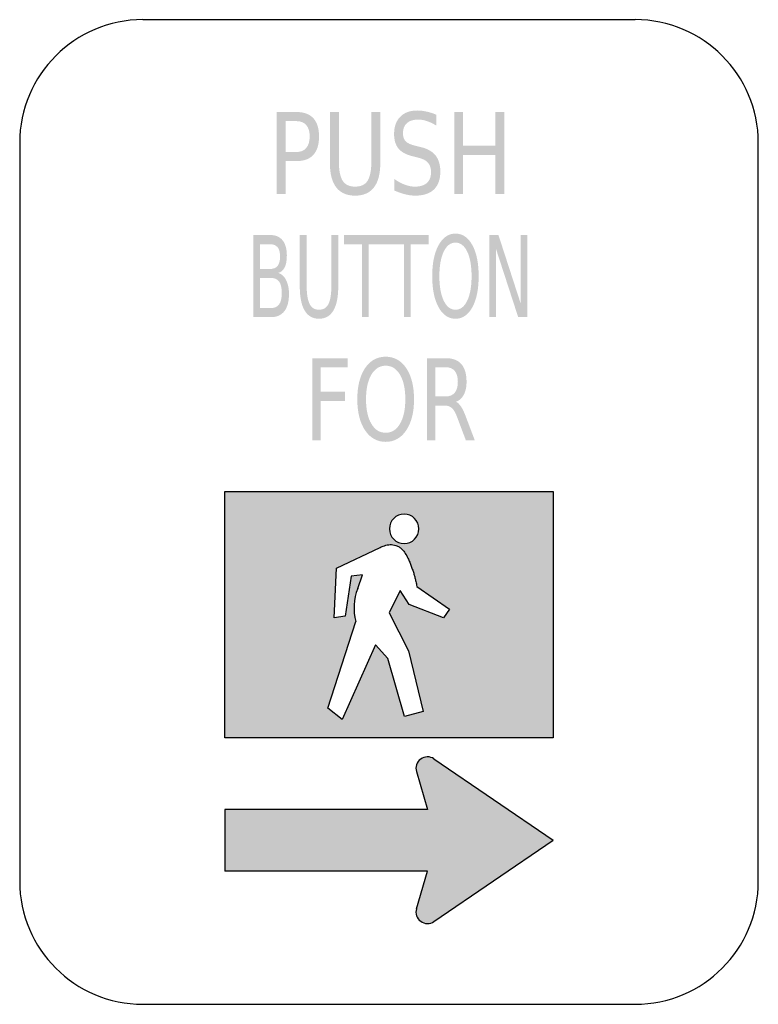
# Model space of a CAD drawing. Header units: inches. Extents: x -0.5 to 0.5, y -0.67 to 0.67.
import ezdxf

# ---------------------------------------------------------------- set-up
doc = ezdxf.new("R2010")
doc.units = ezdxf.units.IN
doc.header["$MEASUREMENT"] = 0

msp = doc.modelspace()

# ---------------------------------------------------------------- hatches: boundary and pattern name
h = msp.add_hatch(color=7)
edge = h.paths.add_edge_path()
edge.add_line((-0.1522, 0.5416), (-0.125, 0.5416))
edge.add_spline(control_points=[(-0.125, 0.5416), (-0.115, 0.5416), (-0.1075, 0.5388), (-0.1024, 0.5332), (-0.0973, 0.5276), (-0.0947, 0.5193), (-0.0947, 0.5084), (-0.0947, 0.4975), (-0.0973, 0.4892), (-0.1024, 0.4836), (-0.1075, 0.478), (-0.115, 0.4752), (-0.125, 0.4752)], knot_values=[0, 0, 0, 0, 1, 1, 1, 2, 2, 2, 3, 3, 3, 4, 4, 4, 4], degree=3, periodic=0)
edge.add_line((-0.125, 0.4752), (-0.1401, 0.4752))
edge.add_line((-0.1401, 0.4752), (-0.1401, 0.4305))
edge.add_line((-0.1401, 0.4305), (-0.1522, 0.4305))
edge.add_line((-0.1522, 0.4305), (-0.1522, 0.5416))
edge = h.paths.add_edge_path(flags=0)
edge.add_line((-0.1401, 0.5293), (-0.1401, 0.4875))
edge.add_line((-0.1401, 0.4875), (-0.125, 0.4875))
edge.add_spline(control_points=[(-0.125, 0.4875), (-0.1194, 0.4875), (-0.1151, 0.4893), (-0.112, 0.493), (-0.1089, 0.4966), (-0.1074, 0.5018), (-0.1074, 0.5084), (-0.1074, 0.5151), (-0.1089, 0.5202), (-0.112, 0.5239), (-0.1151, 0.5275), (-0.1194, 0.5293), (-0.125, 0.5293)], knot_values=[0, 0, 0, 0, 1, 1, 1, 2, 2, 2, 3, 3, 3, 4, 4, 4, 4], degree=3, periodic=0)
edge.add_line((-0.125, 0.5293), (-0.1401, 0.5293))
h = msp.add_hatch(color=7)
edge = h.paths.add_edge_path()
edge.add_line((-0.08, 0.5416), (-0.0678, 0.5416))
edge.add_line((-0.0678, 0.5416), (-0.0678, 0.4741))
edge.add_spline(control_points=[(-0.0678, 0.4741), (-0.0678, 0.4622), (-0.0661, 0.4537), (-0.0626, 0.4484), (-0.0592, 0.4432), (-0.0536, 0.4406), (-0.0459, 0.4406), (-0.0381, 0.4406), (-0.0325, 0.4432), (-0.0291, 0.4484), (-0.0257, 0.4537), (-0.0239, 0.4622), (-0.0239, 0.4741)], knot_values=[0, 0, 0, 0, 1, 1, 1, 2, 2, 2, 3, 3, 3, 4, 4, 4, 4], degree=3, periodic=0)
edge.add_line((-0.0239, 0.4741), (-0.0239, 0.5416))
edge.add_line((-0.0239, 0.5416), (-0.0118, 0.5416))
edge.add_line((-0.0118, 0.5416), (-0.0118, 0.4723))
edge.add_spline(control_points=[(-0.0118, 0.4723), (-0.0118, 0.4578), (-0.0147, 0.4469), (-0.0204, 0.4395), (-0.0262, 0.4321), (-0.0346, 0.4284), (-0.0459, 0.4284), (-0.0571, 0.4284), (-0.0656, 0.4321), (-0.0714, 0.4395), (-0.0771, 0.4469), (-0.08, 0.4578), (-0.08, 0.4723)], knot_values=[0, 0, 0, 0, 1, 1, 1, 2, 2, 2, 3, 3, 3, 4, 4, 4, 4], degree=3, periodic=0)
edge.add_line((-0.08, 0.4723), (-0.08, 0.5416))
h = msp.add_hatch(color=7)
edge = h.paths.add_edge_path()
edge.add_line((0.0641, 0.538), (0.0641, 0.5233))
edge.add_spline(control_points=[(0.0641, 0.5233), (0.0595, 0.5261), (0.0552, 0.5281), (0.0512, 0.5294), (0.0471, 0.5308), (0.0432, 0.5314), (0.0395, 0.5314), (0.0329, 0.5314), (0.0278, 0.5299), (0.0243, 0.5267), (0.0207, 0.5235), (0.0189, 0.519), (0.0189, 0.5131), (0.0189, 0.5082), (0.0201, 0.5045), (0.0225, 0.502), (0.0248, 0.4995), (0.0293, 0.4975), (0.0359, 0.4959)], knot_values=[0, 0, 0, 0, 1, 1, 1, 2, 2, 2, 3, 3, 3, 4, 4, 4, 5, 5, 5, 6, 6, 6, 6], degree=3, periodic=0)
edge.add_line((0.0359, 0.4959), (0.0432, 0.4941))
edge.add_spline(control_points=[(0.0432, 0.4941), (0.0522, 0.492), (0.0588, 0.4882), (0.0631, 0.4828), (0.0673, 0.4774), (0.0695, 0.4702), (0.0695, 0.4612), (0.0695, 0.4504), (0.0666, 0.4423), (0.0608, 0.4367), (0.055, 0.4312), (0.0466, 0.4284), (0.0354, 0.4284), (0.0312, 0.4284), (0.0267, 0.429), (0.0219, 0.4302), (0.0172, 0.4314), (0.0123, 0.4331), (0.0072, 0.4354)], knot_values=[0, 0, 0, 0, 1, 1, 1, 2, 2, 2, 3, 3, 3, 4, 4, 4, 5, 5, 5, 6, 6, 6, 6], degree=3, periodic=0)
edge.add_line((0.0072, 0.4354), (0.0072, 0.4509))
edge.add_spline(control_points=[(0.0072, 0.4509), (0.0121, 0.4475), (0.0169, 0.4449), (0.0216, 0.4432), (0.0262, 0.4414), (0.0309, 0.4406), (0.0354, 0.4406), (0.0423, 0.4406), (0.0476, 0.4423), (0.0513, 0.4456), (0.0551, 0.449), (0.0569, 0.4538), (0.0569, 0.4601), (0.0569, 0.4655), (0.0556, 0.4698), (0.0529, 0.4729), (0.0502, 0.476), (0.0458, 0.4783), (0.0396, 0.4798)], knot_values=[0, 0, 0, 0, 1, 1, 1, 2, 2, 2, 3, 3, 3, 4, 4, 4, 5, 5, 5, 6, 6, 6, 6], degree=3, periodic=0)
edge.add_line((0.0396, 0.4798), (0.0324, 0.4816))
edge.add_spline(control_points=[(0.0324, 0.4816), (0.0234, 0.4838), (0.0169, 0.4873), (0.0129, 0.4921), (0.0089, 0.4968), (0.0069, 0.5035), (0.0069, 0.5119), (0.0069, 0.5218), (0.0096, 0.5295), (0.0152, 0.5352), (0.0207, 0.5408), (0.0283, 0.5437), (0.0381, 0.5437), (0.0423, 0.5437), (0.0465, 0.5432), (0.0508, 0.5422), (0.0552, 0.5413), (0.0596, 0.5399), (0.0641, 0.538)], knot_values=[0, 0, 0, 0, 1, 1, 1, 2, 2, 2, 3, 3, 3, 4, 4, 4, 5, 5, 5, 6, 6, 6, 6], degree=3, periodic=0)
for points in [[(0.0883, 0.5416), (0.1003, 0.5416), (0.1003, 0.4961), (0.144, 0.4961), (0.144, 0.5416), (0.1561, 0.5416), (0.1561, 0.4305), (0.144, 0.4305), (0.144, 0.4834), (0.1003, 0.4834), (0.1003, 0.4305), (0.0883, 0.4305), (0.0883, 0.5416)], [(-0.0608, 0.375), (-0.0033, 0.375), (-0.0033, 0.3623), (-0.0274, 0.3623), (-0.0274, 0.2639), (-0.0367, 0.2639), (-0.0367, 0.3623), (-0.0608, 0.3623), (-0.0608, 0.375)], [(-0.0039, 0.375), (0.0536, 0.375), (0.0536, 0.3623), (0.0295, 0.3623), (0.0295, 0.2639), (0.0203, 0.2639), (0.0203, 0.3623), (-0.0039, 0.3623), (-0.0039, 0.375)], [(0.1358, 0.375), (0.1482, 0.375), (0.1784, 0.282), (0.1784, 0.375), (0.1873, 0.375), (0.1873, 0.2639), (0.1749, 0.2639), (0.1447, 0.3568), (0.1447, 0.2639), (0.1358, 0.2639), (0.1358, 0.375)], [(-0.1036, 0.2083), (-0.056, 0.2083), (-0.056, 0.1957), (-0.0924, 0.1957), (-0.0924, 0.1629), (-0.0595, 0.1629), (-0.0595, 0.1503), (-0.0924, 0.1503), (-0.0924, 0.0972), (-0.1036, 0.0972), (-0.1036, 0.2083)], [(-0.2222, -0.4862), (0.052, -0.4862), (0.0371, -0.5373), (0.0364, -0.5404), (0.0367, -0.5436), (0.0373, -0.5467), (0.0387, -0.5496), (0.0404, -0.5522), (0.0429, -0.5542), (0.0458, -0.556), (0.0487, -0.5569), (0.0518, -0.5573), (0.0549, -0.5571), (0.058, -0.556), (0.0609, -0.5547), (0.2222, -0.4444), (0.0609, -0.3342), (0.058, -0.3327), (0.0549, -0.3318), (0.0518, -0.3316), (0.0487, -0.332), (0.0458, -0.3329), (0.0429, -0.3347), (0.0404, -0.3367), (0.0387, -0.3393), (0.0373, -0.3422), (0.0367, -0.3453), (0.0364, -0.3484), (0.0371, -0.3516), (0.052, -0.4027), (-0.2222, -0.4027), (-0.2222, -0.4862)]]:
    msp.add_hatch(color=7).paths.add_polyline_path(points)
h = msp.add_hatch(color=7)
edge = h.paths.add_edge_path()
edge.add_line((-0.1837, 0.375), (-0.1602, 0.375))
edge.add_spline(control_points=[(-0.1602, 0.375), (-0.1532, 0.375), (-0.1478, 0.3726), (-0.144, 0.3678), (-0.1402, 0.3631), (-0.1383, 0.3563), (-0.1383, 0.3475), (-0.1383, 0.3407), (-0.1392, 0.3353), (-0.1412, 0.3313), (-0.1431, 0.3273), (-0.146, 0.3248), (-0.1498, 0.3238)], knot_values=[0, 0, 0, 0, 1, 1, 1, 2, 2, 2, 3, 3, 3, 4, 4, 4, 4], degree=3, periodic=0)
edge.add_spline(control_points=[(-0.1498, 0.3238), (-0.1452, 0.3222), (-0.1417, 0.3189), (-0.1392, 0.3138), (-0.1367, 0.3088), (-0.1354, 0.3025), (-0.1354, 0.295), (-0.1354, 0.2851), (-0.1375, 0.2774), (-0.1416, 0.272), (-0.1458, 0.2666), (-0.1517, 0.2639), (-0.1593, 0.2639)], knot_values=[0, 0, 0, 0, 1, 1, 1, 2, 2, 2, 3, 3, 3, 4, 4, 4, 4], degree=3, periodic=0)
edge.add_line((-0.1593, 0.2639), (-0.1837, 0.2639))
edge.add_line((-0.1837, 0.2639), (-0.1837, 0.375))
edge = h.paths.add_edge_path(flags=0)
edge.add_line((-0.1745, 0.3169), (-0.1745, 0.2762))
edge.add_line((-0.1745, 0.2762), (-0.1597, 0.2762))
edge.add_spline(control_points=[(-0.1597, 0.2762), (-0.1548, 0.2762), (-0.1511, 0.2779), (-0.1487, 0.2812), (-0.1463, 0.2846), (-0.1452, 0.2897), (-0.1452, 0.2966), (-0.1452, 0.3036), (-0.1463, 0.3087), (-0.1487, 0.312), (-0.1511, 0.3153), (-0.1548, 0.3169), (-0.1597, 0.3169)], knot_values=[0, 0, 0, 0, 1, 1, 1, 2, 2, 2, 3, 3, 3, 4, 4, 4, 4], degree=3, periodic=0)
edge.add_line((-0.1597, 0.3169), (-0.1745, 0.3169))
edge = h.paths.add_edge_path(flags=0)
edge.add_line((-0.1745, 0.3626), (-0.1745, 0.3291))
edge.add_line((-0.1745, 0.3291), (-0.1608, 0.3291))
edge.add_spline(control_points=[(-0.1608, 0.3291), (-0.1564, 0.3291), (-0.153, 0.3305), (-0.1508, 0.3333), (-0.1486, 0.336), (-0.1475, 0.3402), (-0.1475, 0.3459), (-0.1475, 0.3515), (-0.1486, 0.3557), (-0.1508, 0.3585), (-0.153, 0.3612), (-0.1564, 0.3626), (-0.1608, 0.3626)], knot_values=[0, 0, 0, 0, 1, 1, 1, 2, 2, 2, 3, 3, 3, 4, 4, 4, 4], degree=3, periodic=0)
edge.add_line((-0.1608, 0.3626), (-0.1745, 0.3626))
h = msp.add_hatch(color=7)
edge = h.paths.add_edge_path()
edge.add_line((-0.1208, 0.375), (-0.1115, 0.375))
edge.add_line((-0.1115, 0.375), (-0.1115, 0.3075))
edge.add_spline(control_points=[(-0.1115, 0.3075), (-0.1115, 0.2956), (-0.1102, 0.287), (-0.1075, 0.2818), (-0.1049, 0.2765), (-0.1006, 0.2739), (-0.0947, 0.2739), (-0.0888, 0.2739), (-0.0845, 0.2765), (-0.0819, 0.2818), (-0.0793, 0.287), (-0.078, 0.2956), (-0.078, 0.3075)], knot_values=[0, 0, 0, 0, 1, 1, 1, 2, 2, 2, 3, 3, 3, 4, 4, 4, 4], degree=3, periodic=0)
edge.add_line((-0.078, 0.3075), (-0.078, 0.375))
edge.add_line((-0.078, 0.375), (-0.0687, 0.375))
edge.add_line((-0.0687, 0.375), (-0.0687, 0.3056))
edge.add_spline(control_points=[(-0.0687, 0.3056), (-0.0687, 0.2911), (-0.0709, 0.2802), (-0.0753, 0.2728), (-0.0797, 0.2654), (-0.0861, 0.2617), (-0.0947, 0.2617), (-0.1033, 0.2617), (-0.1098, 0.2654), (-0.1142, 0.2728), (-0.1186, 0.2802), (-0.1208, 0.2911), (-0.1208, 0.3056)], knot_values=[0, 0, 0, 0, 1, 1, 1, 2, 2, 2, 3, 3, 3, 4, 4, 4, 4], degree=3, periodic=0)
edge.add_line((-0.1208, 0.3056), (-0.1208, 0.375))
h = msp.add_hatch(color=7)
edge = h.paths.add_edge_path()
edge.add_spline(control_points=[(0.09, 0.377), (0.0996, 0.377), (0.1072, 0.3718), (0.1129, 0.3613), (0.1186, 0.3509), (0.1214, 0.3369), (0.1214, 0.3193), (0.1214, 0.3018), (0.1186, 0.2878), (0.1129, 0.2774), (0.1072, 0.2669), (0.0996, 0.2617), (0.09, 0.2617), (0.0805, 0.2617), (0.0728, 0.2669), (0.0671, 0.2773), (0.0614, 0.2878), (0.0585, 0.3017), (0.0585, 0.3193), (0.0585, 0.3369), (0.0614, 0.3509), (0.0671, 0.3613), (0.0728, 0.3718), (0.0805, 0.377), (0.09, 0.377)], knot_values=[0, 0, 0, 0, 1, 1, 1, 2, 2, 2, 3, 3, 3, 4, 4, 4, 5, 5, 5, 6, 6, 6, 7, 7, 7, 8, 8, 8, 8], degree=3, periodic=0)
edge = h.paths.add_edge_path(flags=0)
edge.add_spline(control_points=[(0.09, 0.3648), (0.0833, 0.3648), (0.078, 0.3607), (0.0741, 0.3526), (0.0702, 0.3444), (0.0682, 0.3334), (0.0682, 0.3193), (0.0682, 0.3053), (0.0702, 0.2943), (0.0741, 0.2861), (0.078, 0.278), (0.0833, 0.2739), (0.09, 0.2739), (0.0967, 0.2739), (0.102, 0.278), (0.1059, 0.2861), (0.1098, 0.2943), (0.1118, 0.3053), (0.1118, 0.3193), (0.1118, 0.3334), (0.1098, 0.3444), (0.1059, 0.3526), (0.102, 0.3607), (0.0967, 0.3648), (0.09, 0.3648)], knot_values=[0, 0, 0, 0, 1, 1, 1, 2, 2, 2, 3, 3, 3, 4, 4, 4, 5, 5, 5, 6, 6, 6, 7, 7, 7, 8, 8, 8, 8], degree=3, periodic=0)
h = msp.add_hatch(color=7)
edge = h.paths.add_edge_path()
edge.add_spline(control_points=[(-0.0045, 0.2103), (0.0072, 0.2103), (0.0165, 0.2051), (0.0234, 0.1947), (0.0304, 0.1842), (0.0339, 0.1702), (0.0339, 0.1526), (0.0339, 0.1351), (0.0304, 0.1212), (0.0234, 0.1107), (0.0165, 0.1003), (0.0072, 0.095), (-0.0045, 0.095), (-0.0162, 0.095), (-0.0255, 0.1003), (-0.0325, 0.1107), (-0.0394, 0.1211), (-0.0429, 0.1351), (-0.0429, 0.1526), (-0.0429, 0.1702), (-0.0394, 0.1842), (-0.0325, 0.1947), (-0.0255, 0.2051), (-0.0162, 0.2103), (-0.0045, 0.2103)], knot_values=[0, 0, 0, 0, 1, 1, 1, 2, 2, 2, 3, 3, 3, 4, 4, 4, 5, 5, 5, 6, 6, 6, 7, 7, 7, 8, 8, 8, 8], degree=3, periodic=0)
edge = h.paths.add_edge_path(flags=0)
edge.add_spline(control_points=[(-0.0045, 0.1981), (-0.0127, 0.1981), (-0.0191, 0.194), (-0.0239, 0.1859), (-0.0287, 0.1778), (-0.0311, 0.1667), (-0.0311, 0.1526), (-0.0311, 0.1387), (-0.0287, 0.1276), (-0.0239, 0.1195), (-0.0191, 0.1113), (-0.0127, 0.1073), (-0.0045, 0.1073), (0.0037, 0.1073), (0.0101, 0.1113), (0.0149, 0.1195), (0.0197, 0.1276), (0.0221, 0.1387), (0.0221, 0.1526), (0.0221, 0.1667), (0.0197, 0.1778), (0.0149, 0.1859), (0.0101, 0.194), (0.0037, 0.1981), (-0.0045, 0.1981)], knot_values=[0, 0, 0, 0, 1, 1, 1, 2, 2, 2, 3, 3, 3, 4, 4, 4, 5, 5, 5, 6, 6, 6, 7, 7, 7, 8, 8, 8, 8], degree=3, periodic=0)
h = msp.add_hatch(color=7)
edge = h.paths.add_edge_path()
edge.add_spline(control_points=[(0.0907, 0.1493), (0.0932, 0.1482), (0.0955, 0.1459), (0.0978, 0.1423), (0.1001, 0.1387), (0.1023, 0.1338), (0.1046, 0.1276)], knot_values=[0, 0, 0, 0, 1, 1, 1, 2, 2, 2, 2], degree=3, periodic=0)
edge.add_line((0.1046, 0.1276), (0.1161, 0.0972))
edge.add_line((0.1161, 0.0972), (0.104, 0.0972))
edge.add_line((0.104, 0.0972), (0.0933, 0.1257))
edge.add_spline(control_points=[(0.0933, 0.1257), (0.0906, 0.1331), (0.088, 0.1381), (0.0854, 0.1405), (0.0828, 0.1429), (0.0793, 0.1442), (0.0749, 0.1442)], knot_values=[0, 0, 0, 0, 1, 1, 1, 2, 2, 2, 2], degree=3, periodic=0)
edge.add_line((0.0749, 0.1442), (0.0626, 0.1442))
edge.add_line((0.0626, 0.1442), (0.0626, 0.0972))
edge.add_line((0.0626, 0.0972), (0.0514, 0.0972))
edge.add_line((0.0514, 0.0972), (0.0514, 0.2083))
edge.add_line((0.0514, 0.2083), (0.0767, 0.2083))
edge.add_spline(control_points=[(0.0767, 0.2083), (0.0862, 0.2083), (0.0933, 0.2057), (0.098, 0.2003), (0.1026, 0.195), (0.105, 0.187), (0.105, 0.1763), (0.105, 0.1693), (0.1037, 0.1635), (0.1013, 0.1589), (0.0989, 0.1543), (0.0954, 0.1511), (0.0907, 0.1493)], knot_values=[0, 0, 0, 0, 1, 1, 1, 2, 2, 2, 3, 3, 3, 4, 4, 4, 4], degree=3, periodic=0)
edge = h.paths.add_edge_path(flags=0)
edge.add_line((0.0626, 0.196), (0.0626, 0.1565))
edge.add_line((0.0626, 0.1565), (0.0767, 0.1565))
edge.add_spline(control_points=[(0.0767, 0.1565), (0.0822, 0.1565), (0.0863, 0.1582), (0.089, 0.1615), (0.0918, 0.1649), (0.0932, 0.1698), (0.0932, 0.1763), (0.0932, 0.1828), (0.0918, 0.1877), (0.089, 0.191), (0.0863, 0.1943), (0.0822, 0.196), (0.0767, 0.196)], knot_values=[0, 0, 0, 0, 1, 1, 1, 2, 2, 2, 3, 3, 3, 4, 4, 4, 4], degree=3, periodic=0)
edge.add_line((0.0767, 0.196), (0.0626, 0.196))
h = msp.add_hatch(color=7)
h.paths.add_polyline_path([(-0.2222, -0.3056), (0.2222, -0.3056), (0.2222, 0.0278), (-0.2222, 0.0278), (-0.2222, -0.3056)])
h.paths.add_polyline_path([(0.0378, -0.1009), (0.082, -0.1318), (0.0738, -0.1436), (0.0271, -0.1253), (0.0153, -0.1062), (0, -0.1367), (0.0262, -0.1878), (0.0462, -0.2702), (0.0211, -0.2771), (-0.0018, -0.1982), (-0.0182, -0.1798), (-0.0633, -0.2809), (-0.0827, -0.2656), (-0.0447, -0.1482), (-0.0464, -0.1409), (-0.0473, -0.1333), (-0.0473, -0.1258), (-0.0464, -0.1182), (-0.0449, -0.1109), (-0.0422, -0.1038), (-0.036, -0.0851), (-0.0513, -0.0867), (-0.0593, -0.1409), (-0.0744, -0.1433), (-0.0713, -0.0762), (-0.012, -0.048), (-0.0116, -0.0478), (-0.0111, -0.0476), (-0.0107, -0.0473), (-0.0102, -0.0471), (-0.0098, -0.0469), (-0.0091, -0.0467), (-0.0087, -0.0464), (-0.0082, -0.0462), (-0.0078, -0.046), (-0.0071, -0.046), (-0.0067, -0.0458), (-0.0062, -0.0456), (-0.0056, -0.0453), (-0.0049, -0.0451), (-0.0042, -0.0451), (-0.0038, -0.0449), (-0.0031, -0.0447), (-0.0024, -0.0447), (-0.0018, -0.0444), (-0.0011, -0.0444), (-0.0004, -0.0442), (0.0002, -0.0442), (0.0009, -0.044), (0.0016, -0.044), (0.0022, -0.044), (0.0029, -0.044), (0.0036, -0.044), (0.0042, -0.044), (0.0047, -0.0442), (0.0053, -0.0442), (0.006, -0.0444), (0.0067, -0.0447), (0.0073, -0.0447), (0.008, -0.0449), (0.0087, -0.0451), (0.0093, -0.0453), (0.01, -0.0456), (0.0109, -0.0458), (0.0116, -0.0462), (0.0122, -0.0464), (0.0131, -0.0469), (0.0138, -0.0473), (0.0144, -0.0478), (0.0151, -0.0482), (0.0158, -0.0487), (0.0162, -0.0493), (0.0169, -0.0498), (0.0176, -0.0504), (0.0182, -0.0513), (0.0191, -0.0522), (0.0198, -0.0531), (0.0207, -0.054), (0.0213, -0.0551), (0.022, -0.056), (0.0227, -0.0571), (0.0233, -0.0582), (0.024, -0.0593), (0.0244, -0.0604), (0.0251, -0.0616), (0.0256, -0.0627), (0.026, -0.0636), (0.0264, -0.0644), (0.0267, -0.0653), (0.0271, -0.0662), (0.0276, -0.0671), (0.028, -0.068), (0.0282, -0.0689), (0.0287, -0.0698), (0.0291, -0.0707), (0.0293, -0.0716), (0.0298, -0.0724), (0.0302, -0.0736), (0.0304, -0.0744), (0.0307, -0.0751), (0.0311, -0.076), (0.0313, -0.0769), (0.0318, -0.0778), (0.032, -0.0787), (0.0324, -0.0796), (0.0327, -0.0804), (0.0329, -0.0813), (0.0333, -0.0822), (0.0336, -0.0831), (0.0338, -0.0842), (0.034, -0.0849), (0.0342, -0.0858), (0.0344, -0.0867), (0.0347, -0.0873), (0.0349, -0.0882), (0.0351, -0.0891), (0.0353, -0.09), (0.0356, -0.0907), (0.0358, -0.0916), (0.036, -0.0924), (0.0362, -0.0933), (0.0364, -0.0942), (0.0364, -0.0947), (0.0367, -0.0953), (0.0367, -0.0958), (0.0369, -0.0964), (0.0369, -0.0969), (0.0371, -0.0976), (0.0371, -0.098), (0.0373, -0.0987), (0.0373, -0.0991), (0.0376, -0.0998), (0.0378, -0.1002), (0.0378, -0.1009)], flags=0)
edge = h.paths.add_edge_path(flags=0)
edge.add_spline(control_points=[(0.0404, -0.0229), (0.0404, -0.0339), (0.0315, -0.0428), (0.0204, -0.0428), (0.0094, -0.0428), (0.0005, -0.0339), (0.0005, -0.0229), (0.0005, -0.0118), (0.0094, -0.0029), (0.0204, -0.0029), (0.0315, -0.0029), (0.0404, -0.0118), (0.0404, -0.0229)], knot_values=[0, 0, 0, 0, 1, 1, 1, 2, 2, 2, 3, 3, 3, 4, 4, 4, 4], degree=3, periodic=0)

# ---------------------------------------------------------------- linework, layer by layer
at = {"color": 7}
for p, q in [((0.3333, 0.6666), (-0.3333, 0.6666)), ((-0.5, 0.5), (-0.5, -0.5)), ((0.5, -0.5), (0.5, 0.5)), ((-0.2222, 0.0278), (0.2222, 0.0278)), ((-0.2222, -0.3056), (-0.2222, 0.0278)), ((0.2222, 0.0278), (0.2222, -0.3056)), ((-0.0713, -0.0762), (-0.0121, -0.0479)), ((-0.0744, -0.1433), (-0.0713, -0.0762)), ((-0.0514, -0.0867), (-0.0593, -0.1409)), ((-0.036, -0.0851), (-0.0514, -0.0867)), ((-0.0422, -0.1038), (-0.036, -0.0851)), ((0.0153, -0.1062), (0, -0.1367)), ((0.0271, -0.1252), (0.0153, -0.1062)), ((0.0378, -0.1008), (0.082, -0.1318)), ((0.0738, -0.1434), (0.0271, -0.1252)), ((0.082, -0.1318), (0.0738, -0.1434)), ((-0.0593, -0.1409), (-0.0744, -0.1433)), ((0, -0.1367), (0.0262, -0.1878)), ((-0.0827, -0.2656), (-0.0447, -0.1482)), ((-0.0182, -0.1798), (-0.0633, -0.2808)), ((-0.0018, -0.1982), (-0.0182, -0.1798)), ((0.0211, -0.277), (-0.0018, -0.1982)), ((0.0262, -0.1878), (0.0462, -0.2701)), ((-0.0633, -0.2808), (-0.0827, -0.2656)), ((0.0462, -0.2701), (0.0211, -0.277)), ((0.2222, -0.3056), (-0.2222, -0.3056)), ((0.0609, -0.3342), (0.2222, -0.4444)), ((0.0371, -0.3516), (0.052, -0.4027)), ((0.052, -0.4027), (-0.2222, -0.4027)), ((-0.2222, -0.4027), (-0.2222, -0.4862)), ((0.0609, -0.5546), (0.2222, -0.4444)), ((0.052, -0.4862), (-0.2222, -0.4862)), ((0.0371, -0.5373), (0.052, -0.4862)), ((0.3333, -0.6667), (-0.3333, -0.6667))]:
    msp.add_line(p, q, dxfattribs=at)
for points in [[(-0.3333, 0.6667), (-0.4254, 0.6667), (-0.5, 0.592), (-0.5, 0.5)], [(0.5, 0.5), (0.5, 0.592), (0.4254, 0.6667), (0.3333, 0.6667)], [(-0.0423, -0.1038), (-0.0482, -0.1179), (-0.049, -0.1336), (-0.0447, -0.1482)], [(-0.5, -0.5), (-0.5, -0.592), (-0.4254, -0.6666), (-0.3333, -0.6666)], [(0.3333, -0.6666), (0.4254, -0.6666), (0.5, -0.592), (0.5, -0.5)]]:
    msp.add_open_spline(points, degree=3, dxfattribs=at)
for points, knots in [([(0.0404, -0.0229), (0.0404, -0.0339), (0.0315, -0.0428), (0.0204, -0.0428), (0.0094, -0.0428), (0.0005, -0.0339), (0.0005, -0.0229), (0.0005, -0.0118), (0.0094, -0.0029), (0.0204, -0.0029), (0.0315, -0.0029), (0.0404, -0.0118), (0.0404, -0.0229)], [0, 0, 0, 0, 1, 1, 1, 2, 2, 2, 3, 3, 3, 4, 4, 4, 4]), ([(-0.0121, -0.0479), (-0.0112, -0.0474), (-0.0102, -0.047), (-0.0092, -0.0466), (-0.0082, -0.0462), (-0.0072, -0.0459), (-0.0062, -0.0456), (-0.005, -0.0452), (-0.0037, -0.0448), (-0.0024, -0.0446), (-0.0011, -0.0443), (0.0002, -0.0442), (0.0015, -0.044)], [0, 0, 0, 0, 1, 1, 1, 2, 2, 2, 3, 3, 3, 4, 4, 4, 4]), ([(0.0015, -0.044), (0.0028, -0.0439), (0.0041, -0.044), (0.0054, -0.0443), (0.0067, -0.0446), (0.0081, -0.0449), (0.0093, -0.0453), (0.0109, -0.0458), (0.0123, -0.0465), (0.0137, -0.0473), (0.0151, -0.0482), (0.0163, -0.0492), (0.0175, -0.0503), (0.0192, -0.0521), (0.0207, -0.054), (0.022, -0.0561), (0.0234, -0.0582), (0.0246, -0.0603), (0.0256, -0.0626), (0.0264, -0.0644), (0.0272, -0.0662), (0.028, -0.068), (0.0287, -0.0698), (0.0294, -0.0716), (0.0301, -0.0735), (0.0308, -0.0752), (0.0314, -0.077), (0.0321, -0.0788), (0.0327, -0.0805), (0.0333, -0.0823), (0.0338, -0.0841), (0.0342, -0.0858), (0.0347, -0.0874), (0.0351, -0.0891), (0.0355, -0.0908), (0.036, -0.0924), (0.0363, -0.0941), (0.0366, -0.0952), (0.0368, -0.0963), (0.0371, -0.0974), (0.0373, -0.0986), (0.0376, -0.0997), (0.0378, -0.1008)], [0, 0, 0, 0, 1, 1, 1, 2, 2, 2, 3, 3, 3, 4, 4, 4, 5, 5, 5, 6, 6, 6, 7, 7, 7, 8, 8, 8, 9, 9, 9, 10, 10, 10, 11, 11, 11, 12, 12, 12, 13, 13, 13, 14, 14, 14, 14]), ([(0.0609, -0.3343), (0.0554, -0.3306), (0.0482, -0.3307), (0.0429, -0.3346), (0.0376, -0.3384), (0.0352, -0.3453), (0.0371, -0.3516)], [0, 0, 0, 0, 1, 1, 1, 2, 2, 2, 2]), ([(0.0371, -0.5373), (0.0352, -0.5436), (0.0376, -0.5504), (0.0429, -0.5543), (0.0482, -0.5582), (0.0554, -0.5583), (0.0609, -0.5546)], [0, 0, 0, 0, 1, 1, 1, 2, 2, 2, 2])]:
    msp.add_open_spline(points, degree=3, knots=knots, dxfattribs=at)

doc.saveas('drawing.dxf')
